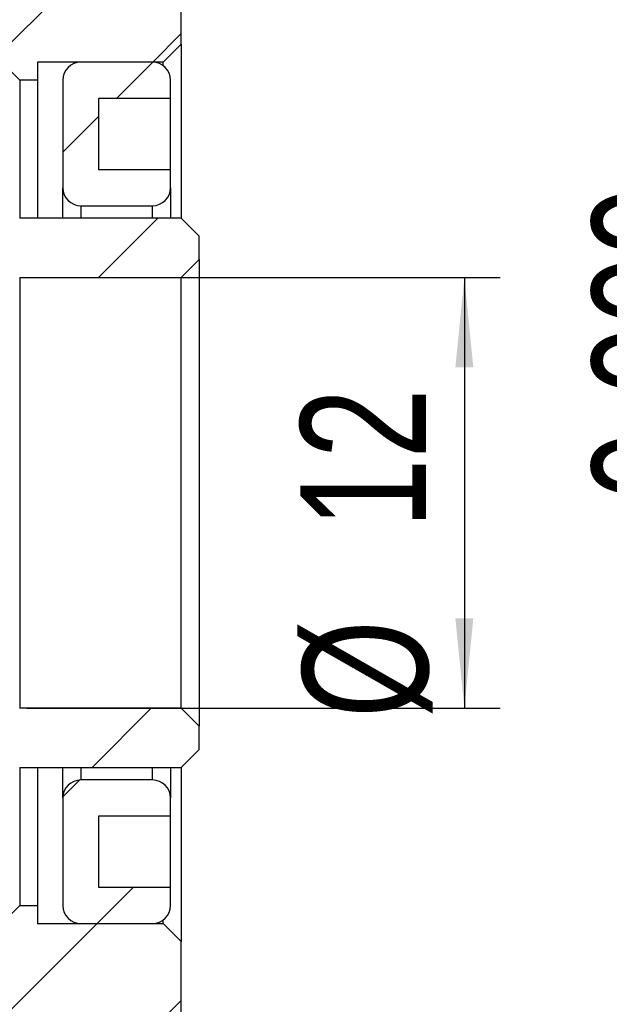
# Model space of a CAD drawing. Header units: millimetres. Extents: x 7 to 292, y 43 to 196.
# Tile 5 of 12: x 135 to 152, y 77 to 104. Entities that reach past the tile are written whole.
import ezdxf

# ---------------------------------------------------------------- set-up
doc = ezdxf.new("R2010")
doc.units = ezdxf.units.MM
doc.layers.add('FORMAT', color=7, linetype='Continuous')
doc.styles.add('SLDTEXTSTYLE0', font='TXT', dxfattribs={"width": 0.75})
doc.dimstyles.new('SLDDIMSTYLE1', dxfattribs={"dimtxt": 3.5, "dimasz": 2.5, "dimexe": 0, "dimexo": 0.0625, "dimgap": 0.875, "dimtad": 1, "dimrnd": 1e-09, "dimzin": 12, "dimdsep": 46, "dimtxsty": 'SLDTEXTSTYLE0', "dimsah": 1, "dimcen": 0.09, "dimadec": 0, "dimazin": 3, "dimtfac": 1, "dimtofl": 0, "dimtmove": 0, "dimatfit": 3, "dimfxl": 1, "dimfrac": 2, "dimtolj": 1, "dimtzin": 12, "dimarcsym": 0})
doc.dimstyles.new('SLDDIMSTYLE4', dxfattribs={"dimtxt": 3.5, "dimasz": 2.5, "dimexe": 0, "dimexo": 0.0625, "dimgap": 0.875, "dimtad": 1, "dimdec": 3, "dimrnd": 1e-09, "dimzin": 12, "dimdsep": 46, "dimtxsty": 'SLDTEXTSTYLE0', "dimsah": 1, "dimcen": 0.09, "dimadec": 0, "dimazin": 3, "dimtol": 1, "dimtp": -0.009, "dimtm": 0.025, "dimtfac": 1, "dimtdec": 3, "dimtofl": 0, "dimtmove": 0, "dimatfit": 3, "dimfxl": 1, "dimfrac": 2, "dimtolj": 1, "dimarcsym": 0})
doc.dimstyles.new('SLDDIMSTYLE6', dxfattribs={"dimtxt": 3.5, "dimasz": 2.5, "dimexe": 0, "dimexo": 0.0625, "dimgap": 0.875, "dimtad": 1, "dimrnd": 1e-09, "dimzin": 12, "dimdsep": 46, "dimtxsty": 'SLDTEXTSTYLE0', "dimsah": 1, "dimcen": 0.09, "dimadec": 0, "dimazin": 3, "dimtfac": 1, "dimtmove": 0, "dimatfit": 0, "dimfxl": 1, "dimfrac": 2, "dimtolj": 1, "dimtzin": 12, "dimarcsym": 0})

# ---------------------------------------------------------------- blocks, each defined once
blk = doc.blocks.new('_D_10')
at = {"layer": 'FORMAT', "color": 7}
for p, q in [((135.346, 96.931), (148.532, 96.931)), ((147.532, 96.931), (147.532, 84.931)), ((135.346, 84.931), (148.532, 84.931))]:
    blk.add_line(p, q, dxfattribs=at)
for points in [[(147.532, 96.931), (147.282, 94.431), (147.782, 94.431)], [(147.532, 84.931), (147.782, 87.431), (147.282, 87.431)]]:
    blk.add_solid(points, dxfattribs=at)
at = {"layer": 'FORMAT', "color": 7, "char_height": 3.5, "attachment_point": 1, "rotation": 90, "style": 'SLDTEXTSTYLE0'}
for s, insert in [('12', (142.966, 89.935)), ('%%c', (143.02, 84.657))]:
    blk.add_mtext(s, dxfattribs=dict(at, insert=insert))
blk = doc.blocks.new('_D_11')
at = {"layer": 'FORMAT', "color": 7}
for p, q in [((140.146, 108.931), (161.123, 108.931)), ((160.123, 108.931), (160.123, 72.931)), ((140.146, 72.931), (161.123, 72.931))]:
    blk.add_line(p, q, dxfattribs=at)
for points in [[(160.123, 108.931), (159.873, 106.431), (160.373, 106.431)], [(160.123, 72.931), (160.373, 75.431), (159.873, 75.431)]]:
    blk.add_solid(points, dxfattribs=at)
at = {"layer": 'FORMAT', "color": 7, "char_height": 3.5, "attachment_point": 1, "rotation": 90, "style": 'SLDTEXTSTYLE0'}
for s, insert in [('0.009', (151.086, 90.71)), ('0.025', (155.611, 90.71)), ('-', (151.086, 89.16)), ('-', (155.611, 89.16)), ('36', (155.558, 82.694)), ('%%c', (155.611, 77.416))]:
    blk.add_mtext(s, dxfattribs=dict(at, insert=insert))
blk = doc.blocks.new('_D_17')
at = {"layer": 'FORMAT', "color": 7}
for p, q in [((134.646, 75.931), (134.646, 53.828)), ((139.646, 72.431), (139.646, 53.828)), ((134.646, 54.828), (129.146, 54.828)), ((134.646, 54.828), (139.646, 54.828)), ((139.646, 54.828), (144.685, 54.828))]:
    blk.add_line(p, q, dxfattribs=at)
for points in [[(134.646, 54.828), (132.146, 55.078), (132.146, 54.578)], [(139.646, 54.828), (142.146, 54.578), (142.146, 55.078)]]:
    blk.add_solid(points, dxfattribs=at)
at = {"layer": 'FORMAT', "color": 7, "insert": (142.099, 59.34), "char_height": 3.5, "attachment_point": 1, "style": 'SLDTEXTSTYLE0'}
blk.add_mtext('5', dxfattribs=at)

msp = doc.modelspace()

# ---------------------------------------------------------------- hatches: boundary and pattern name
at = {"layer": 'FORMAT', "linetype": 'Continuous', "lineweight": 18}
h = msp.add_hatch(dxfattribs=at)
h.set_pattern_fill('ANSI31', color=256, style=0)
h.paths.add_polyline_path([(122.64631, 108.93116), (122.64631, 110.68116), (117.14631, 110.68116), (116.64631, 110.18116), (116.64631, 105.43116), (117.14631, 104.93116), (134.64631, 104.93116), (134.64631, 102.93116), (135.14631, 102.43116), (135.64631, 102.43116), (135.64631, 102.93116), (139.14631, 102.93116), (139.64631, 103.43116), (139.64631, 108.43116), (139.14631, 108.93116)], flags=0)
h = msp.add_hatch(dxfattribs=at)
h.set_pattern_fill('ANSI31', color=256, style=0)
edge = h.paths.add_edge_path(flags=0)
edge.add_line((139.34631, 99.43116), (139.34631, 99.93116))
edge.add_line((139.34631, 99.93116), (137.34631, 99.93116))
edge.add_line((137.34631, 99.93116), (137.34631, 101.93116))
edge.add_line((137.34631, 101.93116), (139.34631, 101.93116))
edge.add_line((139.34631, 101.93116), (139.34631, 102.43116))
edge.add_arc((138.84631, 102.43116), 0.5, 0, 90)
edge.add_line((138.84631, 102.93116), (136.84631, 102.93116))
edge.add_arc((136.84631, 102.43116), 0.5, 90, 180)
edge.add_line((136.34631, 102.43116), (136.34631, 99.43116))
edge.add_arc((136.84631, 99.43116), 0.5, 180, 270)
edge.add_line((136.84631, 98.93116), (138.84631, 98.93116))
edge.add_arc((138.84631, 99.43116), 0.5, 270, 360)
h = msp.add_hatch(dxfattribs=at)
h.set_pattern_fill('ANSI31', color=256, style=0)
edge = h.paths.add_edge_path(flags=0)
edge.add_line((139.64631, 96.93116), (140.14631, 97.43116))
edge.add_line((140.14631, 97.43116), (140.14631, 98.08116))
edge.add_line((140.14631, 98.08116), (139.64631, 98.58116))
edge.add_line((139.64631, 98.58116), (135.14631, 98.58116))
edge.add_arc((135.14631, 98.08116), 0.5, 90, 180)
edge.add_line((134.64631, 98.08116), (134.64631, 97.43116))
edge.add_arc((135.14631, 97.43116), 0.5, 180, 270)
edge.add_line((135.14631, 96.93116), (139.64631, 96.93116))
h = msp.add_hatch(dxfattribs=at)
h.set_pattern_fill('ANSI31', color=256, style=0)
edge = h.paths.add_edge_path(flags=0)
edge.add_line((140.14631, 84.43116), (139.64631, 84.93116))
edge.add_line((139.64631, 84.93116), (135.14631, 84.93116))
edge.add_arc((135.14631, 84.43116), 0.5, 90, 180)
edge.add_line((134.64631, 84.43116), (134.64631, 83.78116))
edge.add_arc((135.14631, 83.78116), 0.5, 180, 270)
edge.add_line((135.14631, 83.28116), (139.64631, 83.28116))
edge.add_line((139.64631, 83.28116), (140.14631, 83.78116))
edge.add_line((140.14631, 83.78116), (140.14631, 84.43116))
h = msp.add_hatch(dxfattribs=at)
h.set_pattern_fill('ANSI31', color=256, style=0)
edge = h.paths.add_edge_path(flags=0)
edge.add_line((137.34631, 79.93116), (137.34631, 81.93116))
edge.add_line((137.34631, 81.93116), (139.34631, 81.93116))
edge.add_line((139.34631, 81.93116), (139.34631, 82.43116))
edge.add_arc((138.84631, 82.43116), 0.5, 0, 90)
edge.add_line((138.84631, 82.93116), (136.84631, 82.93116))
edge.add_arc((136.84631, 82.43116), 0.5, 90, 180)
edge.add_line((136.34631, 82.43116), (136.34631, 79.43116))
edge.add_arc((136.84631, 79.43116), 0.5, 180, 270)
edge.add_line((136.84631, 78.93116), (138.84631, 78.93116))
edge.add_arc((138.84631, 79.43116), 0.5, 270, 360)
edge.add_line((139.34631, 79.43116), (139.34631, 79.93116))
edge.add_line((139.34631, 79.93116), (137.34631, 79.93116))
h = msp.add_hatch(dxfattribs=at)
h.set_pattern_fill('ANSI31', color=256, style=0)
h.paths.add_polyline_path([(116.64631, 71.68116), (117.14631, 71.18116), (122.64631, 71.18116), (122.64631, 72.93116), (139.14631, 72.93116), (139.64631, 73.43116), (139.64631, 78.43116), (139.14631, 78.93116), (135.64631, 78.93116), (135.64631, 79.43116), (135.14631, 79.43116), (134.64631, 78.93116), (134.64631, 76.93116), (117.14631, 76.93116), (116.64631, 76.43116)], flags=0)

# ---------------------------------------------------------------- linework, layer by layer
at = {"color": 7, "linetype": 'Continuous', "lineweight": 25}
for p, q in [((139.64631, 103.43116), (139.64631, 108.43116)), ((139.64631, 103.43116), (139.14631, 102.93116)), ((139.64631, 103.43116), (139.64631, 98.58116)), ((135.14631, 102.43116), (134.64631, 102.93116)), ((139.14631, 102.93116), (135.64631, 102.93116)), ((135.64631, 102.93116), (135.64631, 102.43116)), ((138.84631, 102.93116), (136.84631, 102.93116)), ((139.14631, 102.83116), (139.14631, 102.93116)), ((135.14631, 102.43116), (135.14631, 98.58116)), ((135.64631, 102.43116), (135.14631, 102.43116)), ((135.64631, 102.43116), (135.64631, 98.58116)), ((136.34631, 102.43116), (136.34631, 99.43116)), ((139.34631, 101.93116), (139.34631, 102.43116)), ((137.34631, 101.93116), (139.34631, 101.93116)), ((137.34631, 99.93116), (137.34631, 101.93116)), ((139.34631, 99.93116), (139.34631, 101.93116)), ((139.34631, 99.93116), (137.34631, 99.93116)), ((139.34631, 99.43116), (139.34631, 99.93116)), ((136.34631, 98.58116), (136.34631, 99.43116)), ((139.34631, 99.43116), (139.34631, 98.58116)), ((136.84631, 98.93116), (138.84631, 98.93116)), ((139.64631, 98.58116), (135.14631, 98.58116)), ((139.64631, 98.58116), (140.14631, 98.08116)), ((140.14631, 97.43116), (140.14631, 98.08116)), ((140.14631, 97.43116), (139.64631, 96.93116)), ((140.14631, 97.43116), (140.14631, 84.43116)), ((135.14631, 96.93116), (135.14631, 84.93116)), ((135.14631, 96.93116), (139.64631, 96.93116)), ((139.64631, 84.93116), (139.64631, 96.93116)), ((139.64631, 84.93116), (135.14631, 84.93116)), ((139.64631, 84.93116), (140.14631, 84.43116)), ((140.14631, 83.78116), (140.14631, 84.43116)), ((140.14631, 83.78116), (139.64631, 83.28116)), ((135.14631, 83.28116), (139.64631, 83.28116)), ((135.14631, 83.28116), (135.14631, 79.43116)), ((135.64631, 83.28116), (135.64631, 79.43116)), ((136.34631, 82.43116), (136.34631, 83.28116)), ((139.34631, 83.28116), (139.34631, 82.43116)), ((139.64631, 83.28116), (139.64631, 78.43116)), ((138.84631, 82.93116), (136.84631, 82.93116)), ((136.34631, 82.43116), (136.34631, 79.43116)), ((139.34631, 81.93116), (139.34631, 82.43116)), ((137.34631, 81.93116), (139.34631, 81.93116)), ((137.34631, 79.93116), (137.34631, 81.93116)), ((139.34631, 79.93116), (139.34631, 81.93116)), ((139.34631, 79.93116), (137.34631, 79.93116)), ((139.34631, 79.43116), (139.34631, 79.93116)), ((134.64631, 78.93116), (135.14631, 79.43116)), ((135.14631, 79.43116), (135.64631, 79.43116)), ((135.64631, 79.43116), (135.64631, 78.93116)), ((139.14631, 78.93116), (139.14631, 79.03116)), ((135.64631, 78.93116), (139.14631, 78.93116)), ((136.84631, 78.93116), (138.84631, 78.93116)), ((139.14631, 78.93116), (139.64631, 78.43116)), ((139.64631, 73.43116), (139.64631, 78.43116))]:
    msp.add_line(p, q, dxfattribs=at)
at = {"color": 8, "linetype": 'Continuous', "lineweight": 25}
for p, q in [((136.84631, 98.93116), (136.84631, 98.58116)), ((138.84631, 98.58116), (138.84631, 98.93116)), ((136.84631, 83.28116), (136.84631, 82.93116)), ((138.84631, 82.93116), (138.84631, 83.28116))]:
    msp.add_line(p, q, dxfattribs=at)
at = {"color": 7, "linetype": 'Continuous', "lineweight": 25}
for centre, start, end in [((136.84631, 102.43116), 90, 180), ((138.84631, 102.43116), 0, 90), ((136.84631, 99.43116), 180, 270), ((138.84631, 99.43116), 270, 0), ((136.84631, 82.43116), 90, 180), ((138.84631, 82.43116), 0, 90), ((136.84631, 79.43116), 180, 270), ((138.84631, 79.43116), 270, 0)]:
    msp.add_arc(centre, 0.5, start, end, dxfattribs=at)

# ---------------------------------------------------------------- dimensions: what is measured, and where the dimension line sits
at = {"layer": 'FORMAT', "color": 7}
for base, p1, p2, dimstyle, picture, middle in [((160.12298, 72.93116), (139.14631, 108.93116), (139.14631, 72.93116), 'SLDDIMSTYLE4', '_D_11', (160.12298, 89.882)), ((147.53151, 84.93116), (134.34631, 96.93116), (134.34631, 84.93116), 'SLDDIMSTYLE1', '_D_10', (147.53151, 89.882))]:
    dim = msp.add_linear_dim(base=base, p1=p1, p2=p2, angle=90, text='%%c<>', dimstyle=dimstyle, dxfattribs=at)
    dim.commit()
    dim.dimension.update_dxf_attribs({"geometry": picture, "text_midpoint": middle, "dimtype": 160})
dim = msp.add_linear_dim(base=(139.64631, 54.82783), p1=(134.64631, 76.93116), p2=(139.64631, 73.43116), dimstyle='SLDDIMSTYLE6', dxfattribs=at)
dim.commit()
dim.dimension.update_dxf_attribs({"geometry": '_D_17', "text_midpoint": (143.39156, 54.82783), "dimtype": 160})

doc.saveas('drawing.dxf')
